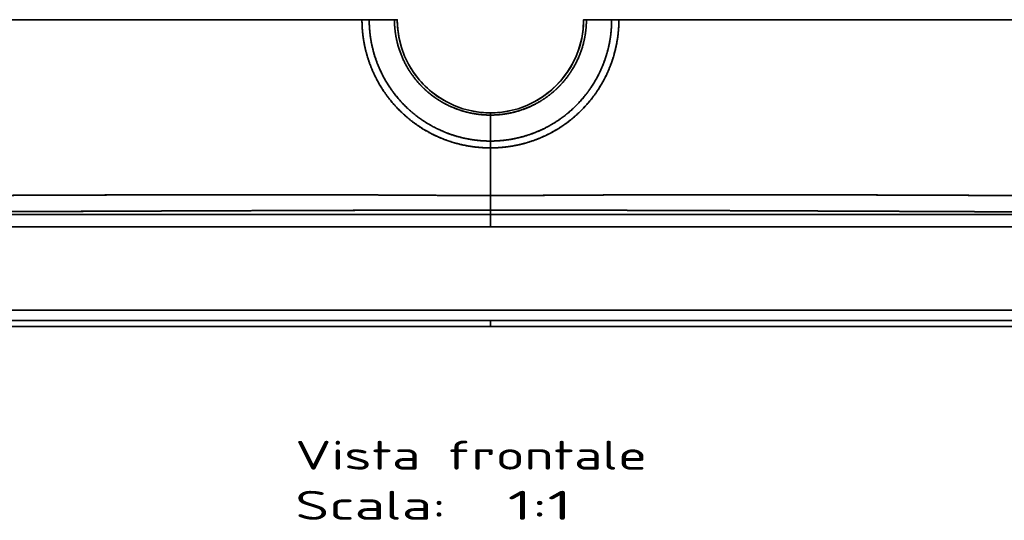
# Model space of a CAD drawing. Extents: x -109 to 1794, y -75 to 1441.
# Tile 2 of 5: x 367 to 843, y -75 to 167. Entities that reach past the tile are written whole.
import ezdxf
from ezdxf.enums import TextEntityAlignment as Align

# ---------------------------------------------------------------- set-up
doc = ezdxf.new("R2010")
doc.units = 0
doc.layers.get('0').update_dxf_attribs({"lineweight": 13})
doc.styles.get("Standard").update_dxf_attribs({"font": 'isocp.shx'})

# ---------------------------------------------------------------- blocks, each defined once
blk = doc.blocks.new('BLOCK134')
at = {"color": 7, "lineweight": 13}
for s, p, p2 in [('Vista frontale', (-94.3, -472.37), (75.72, -472.37)), ('Scala:', (-94.3, -496.56), (-21.43, -496.56)), ('  1:1', (-21.43, -496.56), (39.29, -496.56))]:
    blk.add_text(s, height=14, dxfattribs=at).set_placement(p, p2, align=Align.FIT)
blk = doc.blocks.new('BLOCK136')
at = {"color": 7, "lineweight": 35}
for p, q in [((-628.75, -255), (-62.07, -255)), ((-62.07, -255), (-628.75, -255)), ((628.75, -255), (62.07, -255)), ((62.07, -255), (628.75, -255)), ((0, -316.92), (0, -339.92)), ((0, -339.92), (0, -316.92)), ((0, -349.13), (-500, -349.13)), ((-500, -349.13), (0, -349.13)), ((0, -349.13), (500, -349.13)), ((0, -349.13), (500, -349.13)), ((-500, -355.03), (0, -355.03)), ((0, -355.03), (-500, -355.03)), ((0, -355.03), (500, -355.03)), ((500, -355.03), (0, -355.03)), ((695.26, -395.26), (-695.26, -395.26)), ((-695.26, -395.26), (695.26, -395.26)), ((0, -403.14), (-698.15, -403.14)), ((0, -403.14), (-698.15, -403.14)), ((0, -400.25), (-695.26, -400.25)), ((-695.26, -400.25), (0, -400.25)), ((0, -400.25), (695.26, -400.25)), ((695.26, -400.25), (0, -400.25)), ((698.15, -403.14), (0, -403.14)), ((698.15, -403.14), (0, -403.14))]:
    blk.add_line(p, q, dxfattribs=at)
at = {"color": 7, "lineweight": 35, "ltscale": 0.3048}
for p, q in [((-58.57, -255), (-46.38, -255.04)), ((46.38, -255.04), (58.57, -255))]:
    blk.add_line(p, q, dxfattribs=at)
at = {"color": 7, "lineweight": 35, "ltscale": 0.304802}
for p, q in [((-58.57, -255), (-46.38, -255.04)), ((46.38, -255.04), (58.57, -255))]:
    blk.add_line(p, q, dxfattribs=at)
at = {"color": 7, "lineweight": 35, "ltscale": 0.026783}
for p, q in [((0, -301.07), (0, -300)), ((0, -300), (0, -301.07))]:
    blk.add_line(p, q, dxfattribs=at)
at = {"color": 7, "lineweight": 35, "ltscale": 0.313713}
for p, q in [((0, -313.62), (0, -301.07)), ((0, -301.07), (0, -313.62))]:
    blk.add_line(p, q, dxfattribs=at)
at = {"color": 7, "lineweight": 35, "ltscale": 0.082593}
for p, q in [((0, -316.92), (0, -313.62)), ((0, -313.62), (0, -316.92))]:
    blk.add_line(p, q, dxfattribs=at)
at = {"color": 7, "lineweight": 35, "ltscale": 0.175948}
blk.add_line((0, -346.96), (0, -339.92), dxfattribs=at)
blk.add_line((0, -346.96), (0, -339.92), dxfattribs=at)
at = {"color": 7, "lineweight": 35, "ltscale": 0.05424}
for p, q in [((0, -346.96), (0, -349.13)), ((0, -349.13), (0, -346.96))]:
    blk.add_line(p, q, dxfattribs=at)
at = {"color": 7, "lineweight": 35, "ltscale": 0.147721}
for p, q in [((0, -355.03), (0, -349.13)), ((0, -349.13), (0, -355.03))]:
    blk.add_line(p, q, dxfattribs=at)
at = {"color": 7, "lineweight": 35, "ltscale": 0.072404}
for p, q in [((0, -403.14), (0, -400.25)), ((0, -400.25), (0, -403.14))]:
    blk.add_line(p, q, dxfattribs=at)
at = {"color": 7, "lineweight": 35}
for centre, radius, start, end in [((-62.61, -1396.53), 1141.53, 89.7971, 89.97264), ((-61.74, -969.59), 714.6, 89.74546, 90.02588), ((0.07, -254.99), 45.07, 180.0467, 192.2703), ((0, -255), 45, 180.0381, 270.0001), ((0, -255), 45, 269.9999, 359.9619), ((0, -255), 45, 299.8125, 359.9622), ((61.74, -969.59), 714.6, 89.97412, 90.25454), ((62.61, -1396.53), 1141.53, 90.02736, 90.2029), ((0.02, -254.98), 45.02, 211.0391, 240.1797), ((0.01, -254.92), 45.08, 258.511, 269.9907), ((-0.01, -254.92), 45.08, 270.0093, 281.4898)]:
    blk.add_arc(centre, radius, start, end, dxfattribs=at)
for points, knots in [([(-62.07, -255), (-62.06, -260.66), (-61.42, -266.32), (-60.13, -271.88), (-56.3, -282.6), (-50.15, -292.18), (-46.54, -296.6), (-38.38, -304.53), (-28.63, -310.41), (-23.44, -312.78), (-15.61, -315.32), (-7.52, -316.55), (-5.02, -316.8), (-2.51, -316.92), (0, -316.92)], [0, 0, 0, 0, 0, 0, 40.103823, 40.103823, 40.103823, 80.169243, 80.169243, 80.169243, 120.238576, 120.238576, 120.238576, 137.972941, 137.972941, 137.972941, 137.972941, 137.972941, 137.972941]), ([(-62.07, -255), (-62.07, -260.91), (-61.36, -266.83), (-59.95, -272.63), (-56.59, -281.6), (-51.6, -289.73), (-49.5, -292.66), (-44.54, -298.6), (-38.73, -303.69), (-35.41, -306.15), (-26.9, -311.4), (-17.48, -314.86), (-11.73, -316.24), (-5.86, -316.92), (0, -316.92)], [0, 0, 0, 0, 0, 0, 41.349854, 41.349854, 41.349854, 66.492412, 66.492412, 66.492412, 95.218928, 95.218928, 95.218928, 136.084109, 136.084109, 136.084109, 136.084109, 136.084109, 136.084109]), ([(0, -313.62), (-4.75, -313.62), (-9.5, -313.14), (-14.19, -312.18), (-20.19, -310.29), (-25.85, -307.64), (-27.18, -306.97), (-28.93, -306.01), (-30.64, -304.97), (-31.07, -304.71), (-32.28, -303.94), (-33.47, -303.13), (-34.25, -302.58), (-36.01, -301.28), (-37.79, -299.83), (-38.76, -298.99), (-40.44, -297.46), (-42.03, -295.86), (-42.69, -295.17), (-43.82, -293.94), (-44.86, -292.71), (-45.3, -292.18), (-45.9, -291.43), (-46.48, -290.69), (-46.65, -290.47), (-49.46, -286.73), (-51.9, -282.72), (-53.85, -278.72), (-56.06, -272.77), (-57.45, -266.63), (-57.8, -264.79), (-58.07, -262.88), (-58.27, -260.96), (-58.27, -260.89), (-58.29, -260.77), (-58.3, -260.65), (-58.3, -260.58), (-58.33, -260.33), (-58.35, -260.06), (-58.37, -259.84), (-58.41, -259.36), (-58.44, -258.86), (-58.46, -258.57), (-58.48, -258.17), (-58.5, -257.79), (-58.51, -257.66), (-58.52, -257.48), (-58.52, -257.3), (-58.53, -257.24), (-58.53, -257.12), (-58.53, -257.01), (-58.54, -256.95), (-58.55, -256.52), (-58.56, -256.1), (-58.57, -255.73), (-58.57, -255.37), (-58.57, -255)], [0, 0, 0, 0, 0, 0, 41.146618, 41.146618, 41.146618, 54.145718, 54.145718, 54.145718, 58.486555, 58.486555, 58.486555, 66.640608, 66.640608, 66.640608, 76.642505, 76.642505, 76.642505, 84.199232, 84.199232, 84.199232, 89.96918, 89.96918, 89.96918, 92.408656, 92.408656, 92.408656, 130.694657, 130.694657, 130.694657, 146.954867, 146.954867, 146.954867, 147.498555, 147.498555, 147.498555, 148.042242, 148.042242, 148.042242, 149.711032, 149.711032, 149.711032, 151.738656, 151.738656, 151.738656, 152.756456, 152.756456, 152.756456, 153.265361, 153.265361, 153.265361, 153.774266, 153.774266, 153.774266, 156.954069, 156.954069, 156.954069, 156.954069, 156.954069, 156.954069]), ([(-58.57, -255), (-58.57, -260.51), (-57.93, -266.02), (-56.64, -271.42), (-53.51, -279.93), (-48.84, -287.66), (-46.8, -290.53), (-41.03, -297.47), (-34.02, -303.21), (-29.34, -306.19), (-20.82, -310.31), (-11.68, -312.65), (-7.81, -313.29), (-3.9, -313.62), (0, -313.62)], [0, 0, 0, 0, 0, 0, 39.601602, 39.601602, 39.601602, 64.782271, 64.782271, 64.782271, 104.300706, 104.300706, 104.300706, 132.299462, 132.299462, 132.299462, 132.299462, 132.299462, 132.299462]), ([(-46.38, -255.01), (-46.04, -255.01), (-45.73, -255.01), (-45.46, -255.01), (-45.17, -255), (-45.04, -255), (-45.01, -255), (-45, -255), (-45, -255)], [0, 0, 0, 0, 0, 0, 3.01669, 3.01669, 3.01669, 4.143762, 4.143762, 4.143762, 4.143762, 4.143762, 4.143762]), ([(-46.38, -255.01), (-46.04, -255.01), (-45.73, -255.01), (-45.46, -255.01), (-45.17, -255), (-45.04, -255), (-45.01, -255), (-45, -255), (-45, -255)], [0, 0, 0, 0, 0, 0, 3.016672, 3.016672, 3.016672, 4.143735, 4.143735, 4.143735, 4.143735, 4.143735, 4.143735]), ([(-46.38, -255.04), (-46.04, -255.04), (-45.73, -255.04), (-45.46, -255.04), (-45.17, -255.04), (-45.04, -255.03), (-45.01, -255.03), (-45, -255.03), (-45, -255.03)], [0, 0, 0, 0, 0, 0, 3.016664, 3.016664, 3.016664, 4.14373, 4.14373, 4.14373, 4.14373, 4.14373, 4.14373]), ([(-46.38, -255.04), (-46.08, -255.04), (-45.81, -255.04), (-45.57, -255.04), (-45.25, -255.04), (-45.07, -255.03), (-45.02, -255.03), (-45, -255.03), (-45, -255.03)], [0, 0, 0, 0, 0, 0, 2.496511, 2.496511, 2.496511, 3.933123, 3.933123, 3.933123, 3.933123, 3.933123, 3.933123]), ([(-46.38, -255.04), (-46.37, -258.59), (-46.02, -262.14), (-45.33, -265.64), (-43.21, -272.69), (-39.75, -279.18), (-37.64, -282.33), (-32.92, -287.98), (-27.19, -292.6), (-24.2, -294.56), (-17.8, -297.93), (-10.88, -300.01), (-7.28, -300.72), (-3.64, -301.07), (0, -301.07)], [0, 0, 0, 0, 0, 0, 24.846701, 24.846701, 24.846701, 51.281119, 51.281119, 51.281119, 76.245107, 76.245107, 76.245107, 101.927359, 101.927359, 101.927359, 101.927359, 101.927359, 101.927359]), ([(-46.38, -255.04), (-46.38, -255.37), (-46.37, -255.7), (-46.37, -256.04), (-46.35, -256.7), (-46.31, -257.36), (-46.3, -257.69), (-46.16, -259.79), (-45.9, -261.88), (-45.6, -263.62), (-44.74, -267.49), (-43.49, -271.21), (-42.67, -273.25), (-41.39, -275.94), (-39.88, -278.55), (-39.47, -279.21), (-38.87, -280.15), (-38.25, -281.07), (-38.06, -281.34), (-37.06, -282.76), (-36, -284.11), (-35.14, -285.13), (-33.55, -286.87), (-31.99, -288.4), (-31.26, -289.08), (-29.95, -290.23), (-28.51, -291.37), (-27.88, -291.86), (-26.8, -292.63), (-25.65, -293.41), (-25.21, -293.69), (-24.52, -294.13), (-23.81, -294.56), (-23.56, -294.7), (-23.06, -294.99), (-22.56, -295.28), (-22.3, -295.41), (-19.71, -296.81), (-16.99, -298), (-14.46, -298.91), (-11.22, -299.8), (-7.94, -300.4), (-7.29, -300.51), (-5.44, -300.78), (-3.59, -300.96), (-2.4, -301.03), (-1.2, -301.07), (0, -301.07)], [0, 0, 0, 0, 0, 0, 3.146083, 3.146083, 3.146083, 6.291261, 6.291261, 6.291261, 23.162315, 23.162315, 23.162315, 44.647517, 44.647517, 44.647517, 52.072361, 52.072361, 52.072361, 55.244239, 55.244239, 55.244239, 68.582716, 68.582716, 68.582716, 80.227734, 80.227734, 80.227734, 88.813075, 88.813075, 88.813075, 93.977437, 93.977437, 93.977437, 96.745246, 96.745246, 96.745246, 99.507379, 99.507379, 99.507379, 124.885523, 124.885523, 124.885523, 131.232418, 131.232418, 131.232418, 142.734271, 142.734271, 142.734271, 142.734271, 142.734271, 142.734271]), ([(58.57, -255), (58.57, -260.51), (57.93, -266.02), (56.64, -271.42), (53.51, -279.93), (48.84, -287.66), (46.8, -290.53), (41.03, -297.47), (34.02, -303.21), (29.34, -306.19), (20.82, -310.31), (11.68, -312.65), (7.81, -313.29), (3.9, -313.62), (0, -313.62)], [0, 0, 0, 0, 0, 0, 39.601602, 39.601602, 39.601602, 64.782271, 64.782271, 64.782271, 104.300706, 104.300706, 104.300706, 132.299462, 132.299462, 132.299462, 132.299462, 132.299462, 132.299462]), ([(62.07, -255), (62.07, -260.91), (61.36, -266.83), (59.95, -272.63), (56.59, -281.6), (51.6, -289.73), (49.5, -292.66), (44.54, -298.6), (38.73, -303.69), (35.41, -306.15), (26.9, -311.4), (17.48, -314.86), (11.73, -316.24), (5.86, -316.92), (0, -316.92)], [0, 0, 0, 0, 0, 0, 41.349854, 41.349854, 41.349854, 66.492412, 66.492412, 66.492412, 95.218928, 95.218928, 95.218928, 136.084109, 136.084109, 136.084109, 136.084109, 136.084109, 136.084109]), ([(58.57, -255), (58.57, -255.38), (58.57, -255.75), (58.56, -256.12), (58.55, -256.53), (58.54, -256.93), (58.54, -256.97), (58.53, -257.08), (58.53, -257.2), (58.52, -257.28), (58.51, -257.58), (58.5, -257.9), (58.49, -258.15), (58.46, -258.57), (58.43, -258.99), (58.42, -259.15), (58.4, -259.48), (58.37, -259.8), (58.36, -259.95), (58.34, -260.18), (58.32, -260.39), (58.31, -260.47), (58.3, -260.62), (58.29, -260.77), (58.28, -260.85), (57.69, -266.71), (56.36, -272.5), (54.34, -278.03), (51.42, -283.71), (47.8, -288.89), (47.51, -289.3), (46.35, -290.89), (45.12, -292.43), (44.16, -293.57), (41.85, -296.12), (39.3, -298.55), (37.8, -299.86), (35.28, -301.88), (32.67, -303.69), (31.66, -304.35), (30.02, -305.37), (28.37, -306.3), (27.75, -306.64), (22.26, -309.53), (16.4, -311.68), (11, -312.97), (5.5, -313.62), (0, -313.62)], [0, 0, 0, 0, 0, 0, 3.231786, 3.231786, 3.231786, 3.555242, 3.555242, 3.555242, 4.202152, 4.202152, 4.202152, 5.828989, 5.828989, 5.828989, 6.916201, 6.916201, 6.916201, 8.00208, 8.00208, 8.00208, 8.661908, 8.661908, 8.661908, 9.321735, 9.321735, 9.321735, 59.966289, 59.966289, 59.966289, 64.31452, 64.31452, 64.31452, 77.117907, 77.117907, 77.117907, 93.586688, 93.586688, 93.586688, 103.846425, 103.846425, 103.846425, 110.039767, 110.039767, 110.039767, 157.711252, 157.711252, 157.711252, 157.711252, 157.711252, 157.711252]), ([(0, -316.92), (5.68, -316.92), (11.36, -316.28), (16.94, -314.99), (27.69, -311.17), (37.28, -305.03), (41.7, -301.43), (49.64, -293.28), (55.54, -283.54), (57.91, -278.36), (60.46, -270.56), (61.69, -262.48), (61.94, -259.99), (62.07, -257.5), (62.07, -255)], [0, 0, 0, 0, 0, 0, 40.138754, 40.138754, 40.138754, 80.187348, 80.187348, 80.187348, 120.266805, 120.266805, 120.266805, 137.972911, 137.972911, 137.972911, 137.972911, 137.972911, 137.972911]), ([(0, -301.07), (4.02, -301.07), (8.03, -300.64), (11.99, -299.78), (18.59, -297.58), (24.65, -294.2), (27.07, -292.6), (29.53, -290.67), (31.81, -288.55), (31.97, -288.39), (32.7, -287.7), (33.43, -286.97), (34, -286.37), (35.31, -284.92), (36.61, -283.33), (37.33, -282.39), (38.65, -280.53), (39.82, -278.66), (40.34, -277.76), (40.94, -276.67), (41.49, -275.58), (41.6, -275.37), (43.27, -271.96), (44.59, -268.38), (45.49, -264.92), (46.07, -261.34), (46.29, -257.73), (46.3, -257.65), (46.3, -257.52), (46.31, -257.41), (46.31, -257.35), (46.32, -257.16), (46.33, -257.01), (46.33, -256.94), (46.34, -256.81), (46.35, -256.64), (46.35, -256.57), (46.35, -256.44), (46.36, -256.3), (46.36, -256.24), (46.36, -256.12), (46.36, -256), (46.37, -255.94), (46.37, -255.72), (46.37, -255.51), (46.37, -255.35), (46.38, -255.2), (46.38, -255.04)], [0, 0, 0, 0, 0, 0, 38.563724, 38.563724, 38.563724, 66.172177, 66.172177, 66.172177, 68.289163, 68.289163, 68.289163, 75.787598, 75.787598, 75.787598, 85.620756, 85.620756, 85.620756, 94.856776, 94.856776, 94.856776, 97.174724, 97.174724, 97.174724, 130.951186, 130.951186, 130.951186, 131.541507, 131.541507, 131.541507, 132.166686, 132.166686, 132.166686, 133.69918, 133.69918, 133.69918, 134.575741, 134.575741, 134.575741, 135.153223, 135.153223, 135.153223, 135.730706, 135.730706, 135.730706, 137.20179, 137.20179, 137.20179, 137.20179, 137.20179, 137.20179]), ([(46.38, -255.04), (46.37, -258.59), (46.02, -262.14), (45.33, -265.64), (43.21, -272.69), (39.75, -279.18), (37.64, -282.33), (32.92, -287.98), (27.19, -292.6), (24.2, -294.56), (17.8, -297.93), (10.88, -300.01), (7.28, -300.72), (3.64, -301.07), (0, -301.07)], [0, 0, 0, 0, 0, 0, 24.846701, 24.846701, 24.846701, 51.281119, 51.281119, 51.281119, 76.245107, 76.245107, 76.245107, 101.927359, 101.927359, 101.927359, 101.927359, 101.927359, 101.927359]), ([(46.38, -255.01), (46.04, -255.01), (45.73, -255.01), (45.46, -255.01), (45.17, -255), (45.04, -255), (45.01, -255), (45, -255), (45, -255)], [0, 0, 0, 0, 0, 0, 3.016672, 3.016672, 3.016672, 4.143735, 4.143735, 4.143735, 4.143735, 4.143735, 4.143735]), ([(46.38, -255.01), (46.04, -255.01), (45.73, -255.01), (45.46, -255.01), (45.17, -255), (45.04, -255), (45.01, -255), (45, -255), (45, -255)], [0, 0, 0, 0, 0, 0, 3.01669, 3.01669, 3.01669, 4.143762, 4.143762, 4.143762, 4.143762, 4.143762, 4.143762]), ([(46.38, -255.04), (46.08, -255.04), (45.81, -255.04), (45.57, -255.04), (45.25, -255.04), (45.07, -255.03), (45.02, -255.03), (45, -255.03), (45, -255.03)], [0, 0, 0, 0, 0, 0, 2.496511, 2.496511, 2.496511, 3.933123, 3.933123, 3.933123, 3.933123, 3.933123, 3.933123]), ([(46.38, -255.04), (46.04, -255.04), (45.73, -255.04), (45.46, -255.04), (45.17, -255.04), (45.04, -255.03), (45.01, -255.03), (45, -255.03), (45, -255.03)], [0, 0, 0, 0, 0, 0, 3.016664, 3.016664, 3.016664, 4.14373, 4.14373, 4.14373, 4.14373, 4.14373, 4.14373]), ([(0, -339.92), (-5.97, -339.92), (-11.94, -339.91), (-17.9, -339.88), (-30.98, -339.81), (-44.05, -339.73), (-50.88, -339.69), (-77.89, -339.55), (-104.89, -339.49), (-124.78, -339.52), (-154.69, -339.58), (-184.59, -339.67), (-194.6, -339.7), (-206.09, -339.74), (-217.58, -339.79), (-219.06, -339.79), (-226.19, -339.82), (-233.29, -339.85), (-238.71, -339.87), (-245.75, -339.89), (-252.82, -339.92), (-253.99, -339.93), (-269.72, -339.99), (-285.45, -340.05), (-299.73, -340.11), (-318.46, -340.17), (-337.19, -340.23), (-341.63, -340.24), (-356.07, -340.28), (-370.51, -340.32), (-380.52, -340.33), (-395.52, -340.36), (-410.52, -340.37), (-415.53, -340.37), (-428.01, -340.37), (-440.49, -340.37), (-447.96, -340.36), (-456.74, -340.35), (-465.52, -340.34), (-466.48, -340.34), (-469.65, -340.33), (-472.82, -340.33), (-474.68, -340.32), (-477.16, -340.32), (-479.63, -340.31), (-480.25, -340.31), (-484.58, -340.3), (-488.91, -340.29), (-492.62, -340.28), (-496.33, -340.27), (-500.04, -340.25)], [0, 0, 0, 0, 0, 0, 42.148791, 42.148791, 42.148791, 92.386674, 92.386674, 92.386674, 233.018698, 233.018698, 233.018698, 303.777908, 303.777908, 303.777908, 314.259665, 314.259665, 314.259665, 354.206623, 354.206623, 354.206623, 364.322879, 364.322879, 364.322879, 465.431621, 465.431621, 465.431621, 496.810122, 496.810122, 496.810122, 567.546452, 567.546452, 567.546452, 602.913492, 602.913492, 602.913492, 655.774371, 655.774371, 655.774371, 665.010304, 665.010304, 665.010304, 678.130682, 678.130682, 678.130682, 682.504141, 682.504141, 682.504141, 708.744893, 708.744893, 708.744893, 708.744893, 708.744893, 708.744893]), ([(-500.04, -340.25), (-496.1, -340.27), (-492.16, -340.28), (-488.22, -340.29), (-483.3, -340.3), (-478.38, -340.32), (-477.39, -340.32), (-474.44, -340.32), (-471.47, -340.33), (-469.5, -340.33), (-466.56, -340.34), (-463.63, -340.34), (-462.56, -340.34), (-459.09, -340.35), (-455.63, -340.35), (-453.13, -340.36), (-443.13, -340.37), (-433.13, -340.37), (-425.62, -340.37), (-415.61, -340.37), (-405.61, -340.36), (-403.11, -340.36), (-393.1, -340.35), (-383.1, -340.34), (-375.6, -340.32), (-363.07, -340.3), (-350.55, -340.27), (-345.63, -340.25), (-325.61, -340.2), (-305.59, -340.13), (-290.62, -340.07), (-274.37, -340.01), (-258.12, -339.94), (-255.71, -339.93), (-252.98, -339.92), (-250.25, -339.91), (-248.77, -339.91), (-242.54, -339.88), (-236.35, -339.86), (-231.71, -339.84), (-225.44, -339.82), (-219.15, -339.79), (-217.37, -339.79), (-205.4, -339.74), (-193.43, -339.7), (-183.27, -339.67), (-163.49, -339.61), (-143.71, -339.56), (-134.37, -339.55), (-118.35, -339.52), (-102.33, -339.52), (-95.66, -339.53), (-83.98, -339.55), (-72.31, -339.59), (-67.31, -339.61), (-50.85, -339.69), (-34.39, -339.79), (-22.93, -339.87), (-11.46, -339.92), (0, -339.92)], [0, 0, 0, 0, 0, 0, 27.851523, 27.851523, 27.851523, 34.814407, 34.814407, 34.814407, 48.740173, 48.740173, 48.740173, 55.546312, 55.546312, 55.546312, 73.22787, 73.22787, 73.22787, 126.272541, 126.272541, 126.272541, 143.956539, 143.956539, 143.956539, 197.008529, 197.008529, 197.008529, 232.525505, 232.525505, 232.525505, 338.578124, 338.578124, 338.578124, 347.407055, 347.407055, 347.407055, 357.886866, 357.886866, 357.886866, 391.570547, 391.570547, 391.570547, 402.427801, 402.427801, 402.427801, 476.214527, 476.214527, 476.214527, 542.257536, 542.257536, 542.257536, 589.426827, 589.426827, 589.426827, 624.790014, 624.790014, 624.790014, 705.751872, 705.751872, 705.751872, 705.751872, 705.751872, 705.751872]), ([(0, -339.92), (6.85, -339.92), (13.71, -339.9), (20.62, -339.87), (28.36, -339.83), (36.1, -339.78), (36.97, -339.78), (38.75, -339.76), (40.53, -339.75), (41.41, -339.75), (42.76, -339.74), (44.1, -339.73), (44.48, -339.73), (63.82, -339.62), (83.15, -339.52), (102.03, -339.5), (123.37, -339.53), (144.71, -339.57), (147.18, -339.57), (154.6, -339.59), (162.02, -339.61), (166.99, -339.62), (174.41, -339.64), (181.82, -339.66), (184.47, -339.67), (193.4, -339.7), (202.33, -339.73), (208.8, -339.75), (216.75, -339.78), (224.71, -339.81), (226.16, -339.82), (232.25, -339.84), (238.4, -339.87), (243.21, -339.88), (250.32, -339.91), (257.37, -339.94), (259.78, -339.95), (263.42, -339.96), (267.05, -339.98), (268.29, -339.98), (293.43, -340.08), (318.57, -340.18), (342.45, -340.26), (371.33, -340.33), (400.22, -340.36), (405.2, -340.36), (420.23, -340.37), (435.26, -340.37), (444.94, -340.37), (456.08, -340.36), (467.21, -340.34), (468.38, -340.34), (470.58, -340.33), (472.79, -340.33), (473.9, -340.32), (475.57, -340.32), (477.23, -340.32), (477.79, -340.32), (481.31, -340.31), (484.84, -340.3), (487.82, -340.29), (490.96, -340.28), (494.1, -340.27), (494.4, -340.27), (494.76, -340.27), (495.12, -340.27), (495.32, -340.27), (496, -340.27), (496.69, -340.27), (497.21, -340.26), (498.09, -340.26), (498.96, -340.26), (499.32, -340.26), (499.68, -340.25), (500.04, -340.25)], [0, 0, 0, 0, 0, 0, 48.486989, 48.486989, 48.486989, 54.771496, 54.771496, 54.771496, 61.018385, 61.018385, 61.018385, 64.251567, 64.251567, 64.251567, 197.879604, 197.879604, 197.879604, 215.30837, 215.30837, 215.30837, 250.422018, 250.422018, 250.422018, 267.818569, 267.818569, 267.818569, 313.625694, 313.625694, 313.625694, 324.149383, 324.149383, 324.149383, 356.636511, 356.636511, 356.636511, 373.563941, 373.563941, 373.563941, 382.348717, 382.348717, 382.348717, 551.613872, 551.613872, 551.613872, 586.916644, 586.916644, 586.916644, 658.037539, 658.037539, 658.037539, 665.774385, 665.774385, 665.774385, 673.620507, 673.620507, 673.620507, 677.543566, 677.543566, 677.543566, 698.611994, 698.611994, 698.611994, 699.785062, 699.785062, 699.785062, 701.153466, 701.153466, 701.153466, 704.516722, 704.516722, 704.516722, 707.062474, 707.062474, 707.062474, 707.062474, 707.062474, 707.062474]), ([(500.04, -340.25), (499.53, -340.26), (499.02, -340.26), (498.48, -340.26), (497.39, -340.26), (496.29, -340.27), (495.71, -340.27), (495.03, -340.27), (494.34, -340.27), (494.19, -340.27), (490.95, -340.28), (487.72, -340.29), (484.64, -340.3), (481.04, -340.31), (477.45, -340.32), (476.94, -340.32), (475.4, -340.32), (473.87, -340.32), (472.84, -340.33), (471.04, -340.33), (469.23, -340.33), (468.52, -340.33), (465.44, -340.34), (462.36, -340.34), (460.07, -340.35), (446.28, -340.37), (432.49, -340.37), (420.99, -340.37), (383.74, -340.35), (346.49, -340.27), (320.77, -340.19), (294.18, -340.09), (267.59, -339.98), (266.76, -339.98), (261.42, -339.96), (256.07, -339.94), (251.43, -339.92), (243.17, -339.88), (234.92, -339.85), (231.26, -339.84), (226.97, -339.82), (222.68, -339.81), (222, -339.8), (214.69, -339.78), (207.39, -339.75), (200.77, -339.72), (191.6, -339.69), (182.44, -339.66), (179.9, -339.66), (173.54, -339.64), (167.18, -339.62), (163.36, -339.61), (155.78, -339.59), (148.21, -339.58), (144.16, -339.57), (135.41, -339.55), (126.67, -339.54), (121.68, -339.53), (103.4, -339.52), (85.11, -339.54), (71.82, -339.58), (56.85, -339.66), (41.88, -339.75), (40.31, -339.76), (37.82, -339.77), (35.35, -339.78), (34.39, -339.79), (27.04, -339.83), (19.68, -339.87), (13.12, -339.9), (6.56, -339.92), (0, -339.92)], [0, 0, 0, 0, 0, 0, 3.605127, 3.605127, 3.605127, 7.384648, 7.384648, 7.384648, 8.456955, 8.456955, 8.456955, 30.297078, 30.297078, 30.297078, 33.914548, 33.914548, 33.914548, 41.149487, 41.149487, 41.149487, 46.662143, 46.662143, 46.662143, 62.940795, 62.940795, 62.940795, 144.333793, 144.333793, 144.333793, 326.767531, 326.767531, 326.767531, 332.652142, 332.652142, 332.652142, 364.57724, 364.57724, 364.57724, 390.044034, 390.044034, 390.044034, 394.900458, 394.900458, 394.900458, 441.776436, 441.776436, 441.776436, 459.784648, 459.784648, 459.784648, 486.796968, 486.796968, 486.796968, 513.399095, 513.399095, 513.399095, 548.721754, 548.721754, 548.721754, 642.840645, 642.840645, 642.840645, 654.712866, 654.712866, 654.712866, 660.322223, 660.322223, 660.322223, 706.737929, 706.737929, 706.737929, 706.737929, 706.737929, 706.737929]), ([(-500, -348.58), (-495.83, -348.57), (-491.66, -348.57), (-487.48, -348.57), (-482.23, -348.56), (-476.97, -348.55), (-476.08, -348.55), (-473.95, -348.55), (-471.82, -348.55), (-470.78, -348.55), (-468.65, -348.54), (-466.53, -348.54), (-465.62, -348.54), (-463.5, -348.54), (-461.38, -348.53), (-460.34, -348.53), (-454.29, -348.52), (-448.24, -348.51), (-443.23, -348.5), (-433.21, -348.48), (-423.2, -348.46), (-418.19, -348.44), (-408.21, -348.42), (-398.23, -348.39), (-393.08, -348.37), (-383.1, -348.34), (-373.13, -348.31), (-368.12, -348.29), (-358.52, -348.26), (-348.92, -348.22), (-342.27, -348.2), (-322.67, -348.12), (-303.08, -348.04), (-288.1, -347.97), (-271.64, -347.9), (-255.19, -347.82), (-253.57, -347.82), (-246.46, -347.78), (-239.38, -347.75), (-233.95, -347.73), (-226.89, -347.7), (-219.79, -347.66), (-218.62, -347.66), (-207.52, -347.61), (-196.42, -347.56), (-185.73, -347.51), (-167.18, -347.44), (-148.64, -347.36), (-139.76, -347.33), (-120.76, -347.26), (-101.76, -347.2), (-92.21, -347.16), (-72.24, -347.1), (-52.27, -347.04), (-41.65, -347.01), (-27.41, -346.98), (-13.17, -346.96), (-8.78, -346.96), (-4.39, -346.96), (0, -346.96)], [0, 0, 0, 0, 0, 0, 29.491307, 29.491307, 29.491307, 37.130577, 37.130577, 37.130577, 44.503408, 44.503408, 44.503408, 52.100976, 52.100976, 52.100976, 59.473805, 59.473805, 59.473805, 94.858379, 94.858379, 94.858379, 130.242954, 130.242954, 130.242954, 165.373278, 165.373278, 165.373278, 200.757337, 200.757337, 200.757337, 233.23392, 233.23392, 233.23392, 339.312643, 339.312643, 339.312643, 349.551901, 349.551901, 349.551901, 389.609929, 389.609929, 389.609929, 399.771603, 399.771603, 399.771603, 468.088753, 468.088753, 468.088753, 530.886301, 530.886301, 530.886301, 602.42518, 602.42518, 602.42518, 672.062625, 672.062625, 672.062625, 703.13627, 703.13627, 703.13627, 703.13627, 703.13627, 703.13627]), ([(-500, -348.58), (-495.78, -348.57), (-491.56, -348.57), (-487.34, -348.57), (-480.97, -348.56), (-474.6, -348.55), (-472.66, -348.55), (-469.39, -348.54), (-466.13, -348.54), (-465.27, -348.54), (-453.1, -348.52), (-440.93, -348.5), (-429.86, -348.47), (-413.84, -348.43), (-397.82, -348.39), (-392.57, -348.37), (-380.12, -348.33), (-367.66, -348.29), (-360.15, -348.26), (-350.14, -348.23), (-340.13, -348.19), (-337.63, -348.18), (-320.12, -348.11), (-302.62, -348.03), (-287.64, -347.97), (-271.13, -347.89), (-254.62, -347.82), (-253.23, -347.81), (-246.17, -347.78), (-239.15, -347.75), (-233.67, -347.73), (-226.64, -347.69), (-219.58, -347.66), (-218.33, -347.66), (-212.44, -347.63), (-206.54, -347.61), (-202.16, -347.59), (-168.52, -347.44), (-134.89, -347.3), (-108.04, -347.22), (-68.86, -347.08), (-29.71, -346.99), (-19.8, -346.97), (-9.9, -346.96), (0, -346.96)], [0, 0, 0, 0, 0, 0, 29.815445, 29.815445, 29.815445, 45.04804, 45.04804, 45.04804, 52.855011, 52.855011, 52.855011, 131.072046, 131.072046, 131.072046, 166.023501, 166.023501, 166.023501, 219.097551, 219.097551, 219.097551, 236.786652, 236.786652, 236.786652, 342.86285, 342.86285, 342.86285, 353.508519, 353.508519, 353.508519, 392.771872, 392.771872, 392.771872, 403.47001, 403.47001, 403.47001, 434.455163, 434.455163, 434.455163, 641.284411, 641.284411, 641.284411, 711.349839, 711.349839, 711.349839, 711.349839, 711.349839, 711.349839]), ([(0, -346.96), (6.82, -346.96), (13.64, -346.96), (20.59, -346.97), (28.04, -346.98), (35.48, -347), (36.1, -347), (37.98, -347.01), (39.86, -347.01), (41.11, -347.01), (42.99, -347.02), (44.85, -347.02), (45.48, -347.03), (64.12, -347.07), (82.76, -347.13), (101.05, -347.19), (121.26, -347.26), (141.47, -347.34), (145.18, -347.35), (152.36, -347.38), (159.53, -347.41), (164.53, -347.43), (172.01, -347.46), (179.49, -347.49), (181.98, -347.5), (191.4, -347.54), (200.82, -347.58), (207.74, -347.61), (219.35, -347.66), (230.95, -347.71), (235.74, -347.74), (244.08, -347.77), (252.41, -347.81), (255.99, -347.83), (260.23, -347.85), (264.45, -347.86), (265.16, -347.87), (281.9, -347.94), (298.64, -348.02), (314.67, -348.09), (340.72, -348.19), (366.78, -348.29), (376.55, -348.32), (399.88, -348.4), (423.22, -348.46), (436.53, -348.49), (450.45, -348.52), (464.37, -348.54), (466.08, -348.54), (468.36, -348.54), (470.63, -348.55), (472.31, -348.55), (474.71, -348.55), (477.1, -348.55), (478.34, -348.56), (481.84, -348.56), (485.35, -348.56), (488.12, -348.57), (491.08, -348.57), (494.04, -348.57), (494.22, -348.57), (494.79, -348.57), (495.37, -348.57), (495.77, -348.57), (496.72, -348.57), (497.69, -348.57), (498.28, -348.57), (498.95, -348.57), (499.61, -348.58), (499.74, -348.58), (499.87, -348.58), (500, -348.58)], [0, 0, 0, 0, 0, 0, 48.323465, 48.323465, 48.323465, 52.734071, 52.734071, 52.734071, 61.555299, 61.555299, 61.555299, 65.965914, 65.965914, 65.965914, 193.58196, 193.58196, 193.58196, 209.076503, 209.076503, 209.076503, 244.388301, 244.388301, 244.388301, 262.0442, 262.0442, 262.0442, 311.089625, 311.089625, 311.089625, 344.191394, 344.191394, 344.191394, 369.077472, 369.077472, 369.077472, 374.066504, 374.066504, 374.066504, 487.606247, 487.606247, 487.606247, 558.578932, 558.578932, 558.578932, 652.782645, 652.782645, 652.782645, 657.129016, 657.129016, 657.129016, 668.905176, 668.905176, 668.905176, 674.069102, 674.069102, 674.069102, 693.695997, 693.695997, 693.695997, 695.004457, 695.004457, 695.004457, 697.762295, 697.762295, 697.762295, 701.49876, 701.49876, 701.49876, 702.412992, 702.412992, 702.412992, 702.412992, 702.412992, 702.412992]), ([(0, -346.96), (6.85, -346.96), (13.69, -346.96), (20.54, -346.97), (28.01, -346.98), (35.48, -347), (36.1, -347), (37.98, -347.01), (39.86, -347.01), (41.11, -347.01), (42.98, -347.02), (44.85, -347.02), (45.48, -347.03), (56.69, -347.05), (67.91, -347.09), (78.5, -347.12), (94.08, -347.17), (109.67, -347.22), (114.65, -347.24), (124.79, -347.28), (134.92, -347.31), (139.27, -347.33), (149.4, -347.37), (159.54, -347.41), (164.53, -347.43), (175.3, -347.47), (186.07, -347.52), (187.87, -347.52), (198.09, -347.57), (208.3, -347.61), (212.74, -347.63), (221.84, -347.67), (230.94, -347.71), (235.73, -347.74), (244.07, -347.77), (252.4, -347.81), (255.98, -347.83), (260.22, -347.85), (264.45, -347.86), (265.16, -347.87), (266.57, -347.87), (267.98, -347.88), (268.68, -347.88), (294.69, -348), (320.69, -348.11), (345.97, -348.22), (384.58, -348.35), (423.19, -348.46), (436.5, -348.49), (450.42, -348.52), (464.34, -348.54), (466.05, -348.54), (468.33, -348.54), (470.61, -348.55), (472.28, -348.55), (474.69, -348.55), (477.09, -348.55), (478.29, -348.56), (481.81, -348.56), (485.32, -348.56), (488.09, -348.57), (491.05, -348.57), (494.01, -348.57), (494.19, -348.57), (494.77, -348.57), (495.34, -348.57), (495.74, -348.57), (496.69, -348.57), (497.66, -348.57), (498.25, -348.57), (498.93, -348.57), (499.6, -348.58), (499.73, -348.58), (499.87, -348.58), (500, -348.58)], [0, 0, 0, 0, 0, 0, 48.515551, 48.515551, 48.515551, 52.92606, 52.92606, 52.92606, 61.747092, 61.747092, 61.747092, 66.157608, 66.157608, 66.157608, 141.181931, 141.181931, 141.181931, 176.494586, 176.494586, 176.494586, 212.929485, 212.929485, 212.929485, 248.244631, 248.244631, 248.244631, 289.203412, 289.203412, 289.203412, 320.593077, 320.593077, 320.593077, 353.648845, 353.648845, 353.648845, 378.55333, 378.55333, 378.55333, 383.549998, 383.549998, 383.549998, 388.546666, 388.546666, 388.546666, 567.666178, 567.666178, 567.666178, 661.869201, 661.869201, 661.869201, 666.199274, 666.199274, 666.199274, 677.975242, 677.975242, 677.975242, 683.208898, 683.208898, 683.208898, 702.835433, 702.835433, 702.835433, 704.143868, 704.143868, 704.143868, 706.901264, 706.901264, 706.901264, 710.650717, 710.650717, 710.650717, 711.592243, 711.592243, 711.592243, 711.592243, 711.592243, 711.592243])]:
    blk.add_open_spline(points, degree=5, knots=knots, dxfattribs=at)

msp = doc.modelspace()

# ---------------------------------------------------------------- block references
at = {"lineweight": 0}
for name in ['BLOCK136', 'BLOCK134']:
    msp.add_blockref(name, (594.5, 421.51), dxfattribs=at)

doc.saveas('drawing.dxf')
